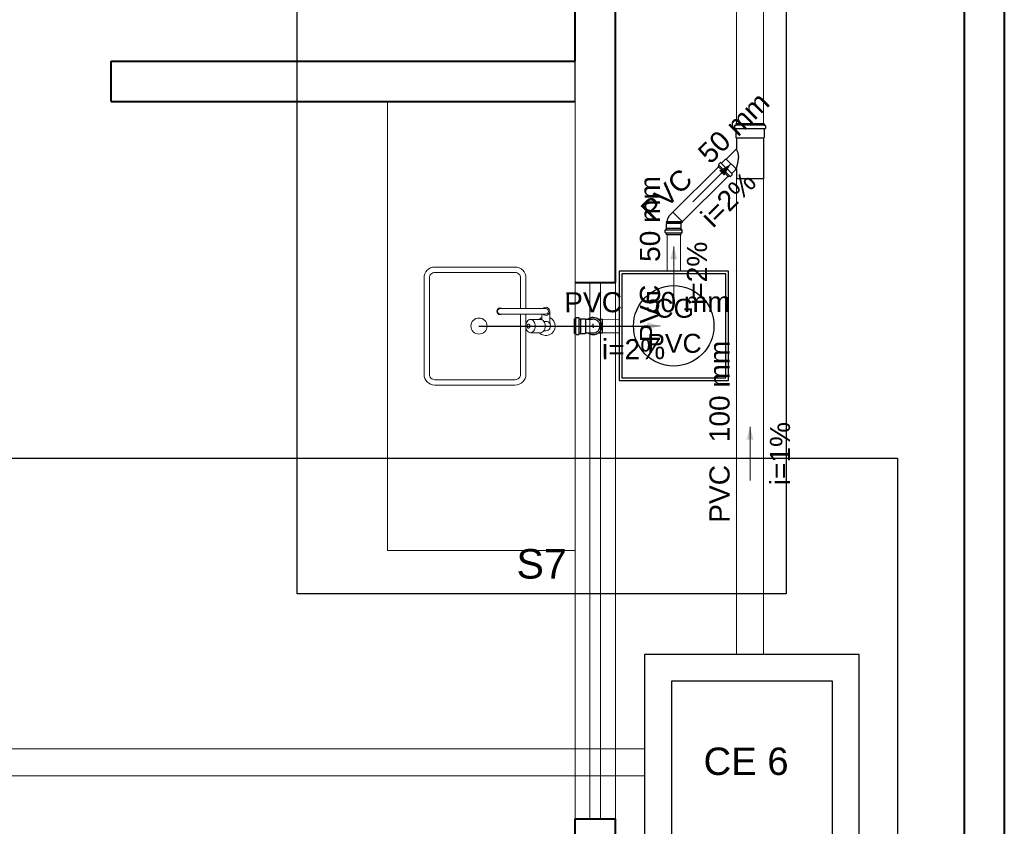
# Model space of a CAD drawing. Header units: millimetres. Extents: x 26 to 1362, y 24 to 358.
# Tile 182 of 256: x 995.64 to 999.32, y 318.8 to 321.81. Entities that reach past the tile are written whole.
import ezdxf

# ---------------------------------------------------------------- set-up
doc = ezdxf.new("R2010")
doc.units = ezdxf.units.MM
doc.linetypes.add('CONTINU', pattern=[0])
for name, color, linetype, lineweight in [('DI-Detalhes', 1, 'Continuous', 30), ('MB_ALVENARIA', 7, 'Continuous', 40), ('MB_ESQUADRIA', 7, 'Continuous', 5), ('MB_MOBILIÁRIO', 8, 'Continuous', 13), ('Textos', 7, 'Continuous', 5), ('TQ-Condutos', 3, 'Continuous', 5), ('TQ-Sentido conduto', 9, 'Continuous', 5), ('TQ-Textos conduto', 7, 'Continuous', 5)]:
    doc.layers.add(name, color=color, linetype=linetype, lineweight=lineweight)
for name, color, linetype in [('ESGOTO', 1, 'Continuous'), ('MB_DEMOLIÇÃO', 2, 'Continuous'), ('Simbolos', 5, 'Continuous'), ('Simbolos_int', 2, 'Continuous')]:
    doc.layers.add(name, color=color, linetype=linetype)
doc.styles.add('arial', font='arial.ttf')

msp = doc.modelspace()

# ---------------------------------------------------------------- hatches: boundary and pattern name
at = {"layer": 'TQ-Sentido conduto', "linetype": 'CONTINU'}
for points in [[(998.2962, 321.2715), (998.2528, 321.2466), (998.2711, 321.2283)], [(998.0831, 320.9636), (998.0702, 320.9153), (998.096, 320.9153)], [(998.033, 320.6676), (997.9846, 320.6804), (997.9847, 320.6545)], [(998.3675, 320.2911), (998.3546, 320.2428), (998.3805, 320.2428)]]:
    msp.add_hatch(color=256, dxfattribs=at).paths.add_polyline_path(points)

# ---------------------------------------------------------------- linework, layer by layer
at = {"layer": 'DI-Detalhes', "linetype": 'CONTINU'}
for points in [[(996.6788, 321.8796), (998.5023, 321.8796), (998.5023, 319.6685), (996.6788, 319.6685), (996.6788, 321.8796)], [(987.0472, 320.1745), (998.9169, 320.1745), (998.9169, 318.0402), (987.0472, 318.0402), (987.0472, 320.1745)]]:
    msp.add_lwpolyline(points, dxfattribs=at)
at = {"layer": 'ESGOTO', "linetype": 'CONTINU'}
msp.add_line((997.357, 320.6668), (997.9915, 320.6668), dxfattribs=at)
at = {"layer": 'MB_ALVENARIA', "linetype": 'CONTINU'}
for p, q in [((999.1656, 327.2743), (999.1656, 303.0643)), ((999.3156, 327.2743), (999.3156, 302.9143)), ((997.7156, 321.6543), (997.7156, 322.4293)), ((997.8656, 320.8293), (997.8656, 322.4293)), ((997.7156, 318.1543), (997.7156, 318.8293)), ((997.8656, 317.8043), (997.8656, 318.8293))]:
    msp.add_line(p, q, dxfattribs=at)
for points in [[(995.9856, 321.6543), (997.7156, 321.6543)], [(995.9856, 321.5043), (995.9856, 321.6543)], [(995.9856, 321.5043), (997.7156, 321.5043)], [(997.7156, 320.8293), (997.8656, 320.8293)], [(997.7156, 318.8293), (997.8656, 318.8293)]]:
    msp.add_lwpolyline(points, dxfattribs=at)
at = {"layer": 'MB_DEMOLIÇÃO', "linetype": 'CONTINU'}
msp.add_line((997.7156, 321.5043), (997.7156, 321.6543), dxfattribs=at)
at = {"layer": 'MB_ESQUADRIA', "linetype": 'CONTINU'}
for points in [[(997.7156, 318.8293), (997.7156, 320.8293)], [(997.7706, 318.8293), (997.7706, 320.8293)], [(997.8106, 318.8293), (997.8106, 320.8293)], [(997.8656, 320.8293), (997.8656, 318.8293)]]:
    msp.add_lwpolyline(points, dxfattribs=at)
at = {"layer": 'MB_MOBILIÁRIO', "linetype": 'CONTINU'}
for p, q in [((997.0156, 319.8293), (997.0156, 321.5043)), ((997.7156, 320.8293), (997.7156, 321.5043)), ((997.0156, 319.8293), (997.7156, 319.8293))]:
    msp.add_line(p, q, dxfattribs=at)
for points in [[(997.532, 320.7318), (997.532, 320.8468, 0.414214), (997.492, 320.8868), (997.492, 320.8868), (997.192, 320.8868, 0.414214), (997.152, 320.8468), (997.152, 320.8468), (997.152, 320.4868, 0.414214), (997.192, 320.4468), (997.192, 320.4468), (997.492, 320.4468, 0.414214), (997.532, 320.4868), (997.532, 320.4868), (997.532, 320.6593)], [(997.512, 320.7318), (997.512, 320.8468, 0.414214), (997.492, 320.8668), (997.492, 320.8668), (997.192, 320.8668, 0.414214), (997.172, 320.8468), (997.172, 320.8468), (997.172, 320.4868, 0.414214), (997.192, 320.4668), (997.192, 320.4668), (997.492, 320.4668, 0.414214), (997.512, 320.4868), (997.512, 320.4868), (997.512, 320.7118)], [(997.4436, 320.7118, -2), (997.4436, 320.7318), (997.4436, 320.7318)], [(997.4361, 320.7118, -1), (997.4361, 320.7318), (997.4361, 320.7318)], [(997.595, 320.7318, -2.618034), (997.595, 320.7118), (997.595, 320.7118)], [(997.5991, 320.6493), (997.6061, 320.6493, 0.546464), (997.6221, 320.6741), (997.6221, 320.6741, 0.10784), (997.6211, 320.6782), (997.6211, 320.6782), (997.6211, 320.7218)], [(997.6061, 320.7318, -1), (997.6061, 320.7118), (997.6061, 320.7118)], [(997.5489, 320.6918, 0.133256), (997.5425, 320.69), (997.5425, 320.69, 0.106756), (997.5364, 320.6844), (997.5364, 320.6844, 0.082828), (997.5327, 320.6767), (997.5327, 320.6767, 0.071352), (997.5312, 320.6668), (997.5312, 320.6668, 0.071352), (997.5327, 320.6569), (997.5327, 320.6569, 0.082828), (997.5364, 320.6491), (997.5364, 320.6491, 0.106756), (997.5425, 320.6435), (997.5425, 320.6435, 0.133256), (997.5489, 320.6418), (997.5489, 320.6418, 0.133256), (997.5553, 320.6435), (997.5553, 320.6435, 0.106756), (997.5614, 320.6491), (997.5614, 320.6491, 0.082828), (997.5652, 320.6569), (997.5652, 320.6569, 0.071352), (997.5666, 320.6668), (997.5666, 320.6668, 0.071352), (997.5652, 320.6767), (997.5652, 320.6767, 0.082828), (997.5614, 320.6844), (997.5614, 320.6844, 0.106756), (997.5553, 320.69), (997.5553, 320.69, 0.133256), (997.5489, 320.6918), (997.5489, 320.6918)], [(997.5414, 320.6593, 0.133256), (997.5433, 320.6598), (997.5433, 320.6598, 0.106756), (997.5452, 320.6615), (997.5452, 320.6615, 0.082828), (997.5463, 320.6638), (997.5463, 320.6638, 0.071352), (997.5467, 320.6668), (997.5467, 320.6668, 0.071352), (997.5463, 320.6697), (997.5463, 320.6697, 0.082828), (997.5452, 320.6721), (997.5452, 320.6721, 0.106756), (997.5433, 320.6737), (997.5433, 320.6737, 0.133256), (997.5414, 320.6743), (997.5414, 320.6743, 0.133256), (997.5395, 320.6737), (997.5395, 320.6737, 0.106756), (997.5377, 320.6721), (997.5377, 320.6721, 0.082828), (997.5365, 320.6697), (997.5365, 320.6697, 0.071352), (997.5361, 320.6668), (997.5361, 320.6668, 0.071352), (997.5365, 320.6638), (997.5365, 320.6638, 0.082828), (997.5377, 320.6615), (997.5377, 320.6615, 0.106756), (997.5395, 320.6598), (997.5395, 320.6598, 0.133256), (997.5414, 320.6593), (997.5414, 320.6593)], [(997.5489, 320.6418), (997.5865, 320.6418, 0.133256), (997.5929, 320.6435), (997.5929, 320.6435, 0.106756), (997.599, 320.6491), (997.599, 320.6491, 0.082828), (997.6028, 320.6569), (997.6028, 320.6569, 0.071352), (997.6042, 320.6668), (997.6042, 320.6668, 0.071352), (997.6028, 320.6767), (997.6028, 320.6767, 0.082828), (997.599, 320.6844), (997.599, 320.6844, 0.106756), (997.5929, 320.69), (997.5929, 320.69, 0.133256), (997.5865, 320.6918), (997.5865, 320.6918), (997.5489, 320.6918)], [(997.5817, 320.6918, -0.083262), (997.5911, 320.6984), (997.5911, 320.6984)], [(997.6211, 320.6984, -1.181649), (997.5817, 320.6418), (997.5817, 320.6418)], [(997.6211, 320.6758, 0.263265), (997.6061, 320.6843), (997.6061, 320.6843), (997.5991, 320.6843)]]:
    msp.add_lwpolyline(points, format="xyb", dxfattribs=at)
for points in [[(997.6061, 320.7318), (997.4361, 320.7318)], [(997.6061, 320.7118), (997.4361, 320.7118)], [(997.532, 320.6742), (997.532, 320.7118)], [(997.5911, 320.7118), (997.5911, 320.6909)]]:
    msp.add_lwpolyline(points, dxfattribs=at)
msp.add_circle((997.357, 320.6668), 0.03, dxfattribs=at)
at = {"layer": 'Simbolos', "linetype": 'CONTINU'}
for p, q in [((998.3099, 321.4137), (998.3099, 321.4042)), ((998.3106, 321.4147), (998.3135, 321.4154)), ((998.4208, 321.4209), (998.3143, 321.4209)), ((998.3143, 321.4209), (998.3143, 321.4164)), ((998.4208, 321.4209), (998.4208, 321.4164)), ((998.4244, 321.4147), (998.4215, 321.4154)), ((998.4252, 321.4137), (998.4252, 321.4042)), ((998.3108, 321.4032), (998.3134, 321.403)), ((998.3143, 321.402), (998.3143, 321.3702)), ((998.4208, 321.402), (998.4208, 321.3702)), ((998.4243, 321.4032), (998.4217, 321.403)), ((998.3143, 321.3702), (998.3167, 321.3677)), ((998.3167, 321.3677), (998.3167, 321.3279)), ((998.4208, 321.3702), (998.4183, 321.3677)), ((998.4183, 321.3677), (998.4183, 321.2159)), ((998.279, 321.2898), (998.3164, 321.3272)), ((998.2483, 321.2619), (998.2513, 321.2649)), ((998.2483, 321.2619), (998.2869, 321.2232)), ((998.25, 321.2688), (998.2515, 321.2661)), ((998.2501, 321.27), (998.2563, 321.2762)), ((998.2577, 321.2763), (998.2597, 321.2746)), ((998.261, 321.2746), (998.2762, 321.2898)), ((998.2762, 321.2898), (998.279, 321.2898)), ((998.2869, 321.2232), (998.29, 321.2263)), ((998.2939, 321.2249), (998.2912, 321.2264)), ((998.2951, 321.225), (998.3013, 321.2312)), ((998.3013, 321.2326), (998.2996, 321.2346)), ((998.2997, 321.236), (998.3149, 321.2511)), ((998.3149, 321.254), (998.315, 321.2541)), ((998.3149, 321.2511), (998.3149, 321.254)), ((998.3167, 321.2534), (998.3167, 321.2159)), ((998.4183, 321.2159), (998.3167, 321.2159)), ((998.0709, 321.0832), (998.0797, 321.092)), ((998.056, 321.0487), (998.0578, 321.0505)), ((998.056, 321.0319), (998.056, 321.0487)), ((998.0578, 321.0563), (998.0563, 321.0561)), ((998.0563, 321.0532), (998.0563, 321.0561)), ((998.0578, 321.0531), (998.0563, 321.0532)), ((998.0578, 321.0505), (998.0578, 321.0531)), ((998.1099, 321.0504), (998.1156, 321.0561)), ((998.1103, 321.0487), (998.1099, 321.049)), ((998.1103, 321.0319), (998.1103, 321.0487)), ((998.0513, 321.016), (998.0513, 321.0247)), ((998.052, 321.015), (998.055, 321.0142)), ((998.0522, 321.0257), (998.0548, 321.026)), ((998.0558, 321.0317), (998.056, 321.0319)), ((998.0558, 321.027), (998.0558, 321.0317)), ((998.0558, 321.0089), (998.0558, 321.0133)), ((998.0558, 321.0089), (998.1105, 321.0089)), ((998.1105, 321.0317), (998.1103, 321.0319)), ((998.1105, 321.027), (998.1105, 321.0317)), ((998.1105, 321.0089), (998.1105, 321.0133)), ((998.1142, 321.015), (998.1112, 321.0142)), ((998.114, 321.0257), (998.1114, 321.026)), ((998.1149, 321.016), (998.1149, 321.0247)), ((997.7128, 320.6394), (997.7128, 320.6941)), ((997.7128, 320.6941), (997.7172, 320.6941)), ((997.7189, 320.6978), (997.7181, 320.6948)), ((997.7199, 320.6986), (997.7287, 320.6986)), ((997.7297, 320.6976), (997.7299, 320.695)), ((997.7309, 320.6941), (997.7356, 320.6941)), ((997.7356, 320.6941), (997.7358, 320.6939)), ((997.7358, 320.6939), (997.7526, 320.6939)), ((997.7526, 320.6939), (997.7544, 320.6921)), ((997.7544, 320.6921), (997.7796, 320.6921)), ((997.802, 320.6921), (997.8171, 320.6921)), ((997.7128, 320.6394), (997.7172, 320.6394)), ((997.7189, 320.6357), (997.7181, 320.6387)), ((997.7297, 320.6359), (997.7299, 320.6385)), ((997.7309, 320.6394), (997.7356, 320.6394)), ((997.7356, 320.6394), (997.7358, 320.6396)), ((997.7358, 320.6396), (997.7526, 320.6396)), ((997.7526, 320.6396), (997.7544, 320.6414)), ((997.7544, 320.6414), (997.7796, 320.6414)), ((997.802, 320.6414), (997.8171, 320.6414)), ((997.7199, 320.635), (997.7287, 320.635))]:
    msp.add_line(p, q, dxfattribs=at)
for points in [[(998.3106, 321.4147), (998.3105, 321.4146), (998.3103, 321.4146), (998.3102, 321.4145), (998.3101, 321.4144), (998.31, 321.4143), (998.31, 321.4141), (998.3099, 321.414), (998.3099, 321.4138), (998.3099, 321.4137)], [(998.3135, 321.4154), (998.3137, 321.4155), (998.3138, 321.4156), (998.3139, 321.4156), (998.314, 321.4157), (998.3141, 321.4159), (998.3142, 321.416), (998.3142, 321.4161), (998.3143, 321.4163), (998.3143, 321.4164)], [(998.4208, 321.4164), (998.4208, 321.4163), (998.4208, 321.4161), (998.4209, 321.416), (998.4209, 321.4159), (998.421, 321.4157), (998.4211, 321.4156), (998.4212, 321.4156), (998.4214, 321.4155), (998.4215, 321.4154)], [(998.4252, 321.4137), (998.4252, 321.4138), (998.4251, 321.414), (998.4251, 321.4141), (998.425, 321.4143), (998.4249, 321.4144), (998.4248, 321.4145), (998.4247, 321.4146), (998.4246, 321.4146), (998.4244, 321.4147)], [(998.3099, 321.4042), (998.3099, 321.4041), (998.3099, 321.4039), (998.31, 321.4038), (998.3101, 321.4036), (998.3102, 321.4035), (998.3103, 321.4034), (998.3105, 321.4033), (998.3106, 321.4033), (998.3108, 321.4032)], [(998.3143, 321.402), (998.3143, 321.4022), (998.3142, 321.4023), (998.3141, 321.4025), (998.3141, 321.4026), (998.3139, 321.4028), (998.3138, 321.4029), (998.3137, 321.4029), (998.3135, 321.403), (998.3134, 321.403)], [(998.4217, 321.403), (998.4215, 321.403), (998.4214, 321.4029), (998.4212, 321.4029), (998.4211, 321.4028), (998.421, 321.4026), (998.4209, 321.4025), (998.4208, 321.4023), (998.4208, 321.4022), (998.4208, 321.402)], [(998.4243, 321.4032), (998.4244, 321.4033), (998.4246, 321.4033), (998.4247, 321.4034), (998.4248, 321.4035), (998.425, 321.4036), (998.425, 321.4038), (998.4251, 321.4039), (998.4252, 321.4041), (998.4252, 321.4042)], [(998.3164, 321.3272), (998.3165, 321.3273), (998.3165, 321.3273), (998.3166, 321.3274), (998.3166, 321.3275), (998.3167, 321.3276), (998.3167, 321.3276), (998.3167, 321.3277), (998.3167, 321.3278), (998.3167, 321.3279)], [(998.2501, 321.27), (998.25, 321.2699), (998.2499, 321.2698), (998.2499, 321.2696), (998.2498, 321.2695), (998.2498, 321.2694), (998.2498, 321.2692), (998.2499, 321.2691), (998.2499, 321.2689), (998.25, 321.2688)], [(998.2513, 321.2649), (998.2514, 321.265), (998.2515, 321.2652), (998.2516, 321.2653), (998.2516, 321.2654), (998.2516, 321.2656), (998.2516, 321.2657), (998.2516, 321.2659), (998.2516, 321.266), (998.2515, 321.2661)], [(998.2577, 321.2763), (998.2575, 321.2764), (998.2574, 321.2764), (998.2572, 321.2765), (998.2571, 321.2765), (998.2569, 321.2765), (998.2567, 321.2765), (998.2566, 321.2764), (998.2564, 321.2763), (998.2563, 321.2762)], [(998.2597, 321.2746), (998.2598, 321.2745), (998.26, 321.2744), (998.2601, 321.2744), (998.2603, 321.2743), (998.2605, 321.2744), (998.2606, 321.2744), (998.2608, 321.2744), (998.2609, 321.2745), (998.261, 321.2746)], [(998.2912, 321.2264), (998.2911, 321.2265), (998.2909, 321.2265), (998.2908, 321.2266), (998.2907, 321.2266), (998.2905, 321.2265), (998.2904, 321.2265), (998.2902, 321.2264), (998.2901, 321.2264), (998.29, 321.2263)], [(998.2939, 321.2249), (998.294, 321.2248), (998.2941, 321.2248), (998.2943, 321.2248), (998.2944, 321.2248), (998.2946, 321.2248), (998.2947, 321.2248), (998.2949, 321.2249), (998.295, 321.225), (998.2951, 321.225)], [(998.2997, 321.236), (998.2996, 321.2358), (998.2995, 321.2357), (998.2995, 321.2355), (998.2994, 321.2354), (998.2994, 321.2352), (998.2994, 321.2351), (998.2995, 321.2349), (998.2996, 321.2347), (998.2997, 321.2346)], [(998.3013, 321.2312), (998.3014, 321.2314), (998.3015, 321.2315), (998.3015, 321.2317), (998.3016, 321.2318), (998.3016, 321.232), (998.3016, 321.2321), (998.3015, 321.2323), (998.3014, 321.2325), (998.3013, 321.2326)], [(998.3167, 321.2534), (998.3167, 321.2535), (998.3167, 321.2536), (998.3166, 321.2538), (998.3166, 321.2539), (998.3165, 321.254), (998.3164, 321.2541), (998.3163, 321.2542), (998.3162, 321.2543), (998.3161, 321.2543), (998.316, 321.2544), (998.3158, 321.2544), (998.3157, 321.2544), (998.3156, 321.2544), (998.3155, 321.2544), (998.3153, 321.2543), (998.3152, 321.2543), (998.3151, 321.2542), (998.315, 321.2541)], [(998.0709, 321.0832), (998.0687, 321.0807), (998.0665, 321.078), (998.0646, 321.0752), (998.0629, 321.0723), (998.0614, 321.0693), (998.0602, 321.0661), (998.0591, 321.0629), (998.0583, 321.0596), (998.0578, 321.0563)], [(998.1099, 321.0504), (998.1098, 321.0503), (998.1097, 321.0501), (998.1096, 321.05), (998.1096, 321.0498), (998.1096, 321.0496), (998.1096, 321.0495), (998.1097, 321.0493), (998.1098, 321.0492), (998.1099, 321.049)], [(998.0522, 321.0257), (998.0521, 321.0257), (998.0519, 321.0257), (998.0518, 321.0256), (998.0516, 321.0255), (998.0515, 321.0254), (998.0514, 321.0252), (998.0514, 321.0251), (998.0513, 321.0249), (998.0513, 321.0247)], [(998.0513, 321.016), (998.0513, 321.0158), (998.0514, 321.0157), (998.0514, 321.0156), (998.0515, 321.0154), (998.0516, 321.0153), (998.0517, 321.0152), (998.0518, 321.0151), (998.0519, 321.0151), (998.052, 321.015)], [(998.0548, 321.026), (998.055, 321.026), (998.0552, 321.0261), (998.0553, 321.0261), (998.0554, 321.0262), (998.0555, 321.0264), (998.0556, 321.0265), (998.0557, 321.0267), (998.0557, 321.0268), (998.0558, 321.027)], [(998.0558, 321.0133), (998.0557, 321.0134), (998.0557, 321.0135), (998.0557, 321.0137), (998.0556, 321.0138), (998.0555, 321.0139), (998.0554, 321.014), (998.0553, 321.0141), (998.0552, 321.0142), (998.055, 321.0142)], [(998.1105, 321.027), (998.1105, 321.0268), (998.1105, 321.0267), (998.1106, 321.0265), (998.1107, 321.0264), (998.1108, 321.0262), (998.1109, 321.0261), (998.1111, 321.0261), (998.1112, 321.026), (998.1114, 321.026)], [(998.1112, 321.0142), (998.1111, 321.0142), (998.1109, 321.0141), (998.1108, 321.014), (998.1107, 321.0139), (998.1106, 321.0138), (998.1106, 321.0137), (998.1105, 321.0135), (998.1105, 321.0134), (998.1105, 321.0133)], [(998.1149, 321.0247), (998.1149, 321.0249), (998.1149, 321.0251), (998.1148, 321.0252), (998.1147, 321.0254), (998.1146, 321.0255), (998.1145, 321.0256), (998.1143, 321.0257), (998.1142, 321.0257), (998.114, 321.0257)], [(998.1142, 321.015), (998.1143, 321.0151), (998.1144, 321.0151), (998.1146, 321.0152), (998.1147, 321.0153), (998.1147, 321.0154), (998.1148, 321.0156), (998.1149, 321.0157), (998.1149, 321.0158), (998.1149, 321.016)], [(997.8791, 320.4638), (998.2871, 320.4638), (998.2871, 320.8718), (997.8791, 320.8718), (997.8791, 320.4638), (997.8791, 320.4638)], [(997.7172, 320.6941), (997.7173, 320.6941), (997.7175, 320.6941), (997.7176, 320.6942), (997.7177, 320.6943), (997.7178, 320.6944), (997.7179, 320.6945), (997.718, 320.6946), (997.7181, 320.6947), (997.7181, 320.6948)], [(997.7199, 320.6986), (997.7197, 320.6985), (997.7196, 320.6985), (997.7195, 320.6985), (997.7193, 320.6984), (997.7192, 320.6983), (997.7191, 320.6982), (997.719, 320.6981), (997.719, 320.6979), (997.7189, 320.6978)], [(997.7297, 320.6976), (997.7296, 320.6978), (997.7296, 320.698), (997.7295, 320.6981), (997.7294, 320.6982), (997.7293, 320.6983), (997.7291, 320.6984), (997.729, 320.6985), (997.7288, 320.6985), (997.7287, 320.6986)], [(997.7299, 320.695), (997.7299, 320.6949), (997.73, 320.6947), (997.73, 320.6946), (997.7301, 320.6944), (997.7303, 320.6943), (997.7304, 320.6942), (997.7306, 320.6942), (997.7307, 320.6941), (997.7309, 320.6941)], [(997.7796, 320.6414), (997.7828, 320.6412), (997.786, 320.6414), (997.7892, 320.642), (997.7922, 320.643), (997.7951, 320.6444), (997.7978, 320.6461), (997.8003, 320.6481), (997.8025, 320.6505), (997.8044, 320.6531), (997.8059, 320.6559), (997.8071, 320.6589), (997.8079, 320.662), (997.8083, 320.6651), (997.8083, 320.6684), (997.8079, 320.6715), (997.8071, 320.6746), (997.8059, 320.6776), (997.8044, 320.6804), (997.8025, 320.683), (997.8003, 320.6854), (997.7978, 320.6874), (997.7951, 320.6891), (997.7922, 320.6905), (997.7892, 320.6915), (997.786, 320.6921), (997.7828, 320.6923), (997.7796, 320.6921)], [(997.7181, 320.6387), (997.7181, 320.6388), (997.718, 320.6389), (997.7179, 320.639), (997.7178, 320.6391), (997.7177, 320.6392), (997.7176, 320.6393), (997.7175, 320.6394), (997.7173, 320.6394), (997.7172, 320.6394)], [(997.7309, 320.6394), (997.7307, 320.6394), (997.7306, 320.6393), (997.7304, 320.6393), (997.7303, 320.6392), (997.7301, 320.6391), (997.73, 320.639), (997.73, 320.6388), (997.7299, 320.6387), (997.7299, 320.6385)], [(997.7189, 320.6357), (997.719, 320.6356), (997.719, 320.6354), (997.7191, 320.6353), (997.7192, 320.6352), (997.7193, 320.6351), (997.7195, 320.635), (997.7196, 320.635), (997.7197, 320.635), (997.7199, 320.635)], [(997.7287, 320.635), (997.7288, 320.635), (997.729, 320.635), (997.7291, 320.6351), (997.7293, 320.6352), (997.7294, 320.6353), (997.7295, 320.6354), (997.7296, 320.6355), (997.7296, 320.6357), (997.7297, 320.6359)], [(997.9745, 318.6424), (998.7745, 318.6424), (998.7745, 319.4424), (997.9745, 319.4424), (997.9745, 318.6424), (997.9745, 318.6424)]]:
    msp.add_lwpolyline(points, dxfattribs=at)
at = {"layer": 'Simbolos_int', "linetype": 'CONTINU'}
for p, q in [((998.4208, 321.4156), (998.3143, 321.4156)), ((998.4208, 321.4029), (998.3143, 321.4029)), ((998.4183, 321.3677), (998.3167, 321.3677)), ((998.2519, 321.2655), (998.2906, 321.2268)), ((998.2604, 321.274), (998.2991, 321.2353)), ((998.3149, 321.254), (998.279, 321.2898)), ((998.1156, 321.0561), (998.0797, 321.092)), ((998.0578, 321.0563), (998.1155, 321.0563)), ((998.0578, 321.0531), (998.1125, 321.0531)), ((998.0578, 321.0505), (998.1099, 321.0505)), ((998.0558, 321.0317), (998.1105, 321.0317)), ((998.0558, 321.0261), (998.1105, 321.0261)), ((998.0558, 321.014), (998.1105, 321.014)), ((997.7179, 320.6394), (997.7179, 320.6941)), ((997.73, 320.6394), (997.73, 320.6941)), ((997.7356, 320.6941), (997.7356, 320.6394)), ((997.7544, 320.6921), (997.7544, 320.6414)), ((997.7828, 320.6668), (997.7828, 320.6757)), ((997.8171, 320.6414), (997.8171, 320.6921)), ((997.7828, 320.6668), (997.7756, 320.6668)), ((997.7828, 320.6668), (997.7828, 320.6606)), ((997.7828, 320.6668), (997.7904, 320.6668))]:
    msp.add_line(p, q, dxfattribs=at)
for points in [[(998.3188, 321.3229), (998.3186, 321.3235), (998.3183, 321.324), (998.3181, 321.3245), (998.3179, 321.325), (998.3176, 321.3255), (998.3174, 321.326), (998.3172, 321.3265), (998.3169, 321.327), (998.3166, 321.3276)], [(998.3247, 321.3041), (998.3243, 321.3062), (998.3238, 321.3084), (998.3233, 321.3105), (998.3227, 321.3127), (998.3221, 321.3148), (998.3214, 321.3168), (998.3206, 321.3189), (998.3197, 321.3209), (998.3188, 321.3229)], [(998.3253, 321.2985), (998.3253, 321.2991), (998.3252, 321.2998), (998.3252, 321.3004), (998.3251, 321.301), (998.325, 321.3016), (998.3249, 321.3022), (998.3249, 321.3028), (998.3248, 321.3034), (998.3247, 321.304)], [(998.3252, 321.2965), (998.3252, 321.2967), (998.3253, 321.297), (998.3253, 321.2972), (998.3253, 321.2974), (998.3253, 321.2976), (998.3253, 321.2979), (998.3253, 321.2981), (998.3253, 321.2983), (998.3253, 321.2985)], [(998.3175, 321.258), (998.318, 321.2594), (998.3184, 321.2608), (998.3189, 321.2622), (998.3193, 321.2637), (998.3197, 321.2651), (998.32, 321.2665), (998.3204, 321.2679), (998.3207, 321.2694), (998.321, 321.2708)], [(998.321, 321.2708), (998.3213, 321.2723), (998.3217, 321.2737), (998.322, 321.2751), (998.3223, 321.2766), (998.3226, 321.278), (998.3228, 321.2795), (998.323, 321.2809), (998.3232, 321.2824), (998.3234, 321.2838)], [(998.3233, 321.2838), (998.3237, 321.2852), (998.3239, 321.2866), (998.3242, 321.288), (998.3244, 321.2894), (998.3246, 321.2908), (998.3248, 321.2922), (998.325, 321.2937), (998.3251, 321.2951), (998.3252, 321.2965)], [(998.316, 321.2543), (998.3162, 321.2547), (998.3164, 321.2551), (998.3165, 321.2556), (998.3167, 321.256), (998.3169, 321.2564), (998.317, 321.2568), (998.3172, 321.2572), (998.3174, 321.2576), (998.3175, 321.258)], [(997.8891, 320.4738), (998.2771, 320.4738), (998.2771, 320.8618), (997.8891, 320.8618), (997.8891, 320.4738), (997.8891, 320.4738)], [(997.7636, 320.6414), (997.768, 320.6386), (997.7728, 320.6366), (997.7779, 320.6353), (997.7831, 320.635), (997.7883, 320.6354), (997.7934, 320.6368), (997.7981, 320.6389), (997.8025, 320.6418), (997.8063, 320.6453), (997.8095, 320.6494), (997.812, 320.654), (997.8137, 320.659), (997.8145, 320.6641), (997.8145, 320.6694), (997.8137, 320.6745), (997.812, 320.6795), (997.8095, 320.6841), (997.8063, 320.6882), (997.8025, 320.6917), (997.7981, 320.6946), (997.7934, 320.6968), (997.7883, 320.6981), (997.7831, 320.6985), (997.7779, 320.6982), (997.7728, 320.6969), (997.768, 320.6949), (997.7636, 320.6921)], [(998.0745, 318.7424), (998.6745, 318.7424), (998.6745, 319.3424), (998.0745, 319.3424), (998.0745, 318.7424), (998.0745, 318.7424)]]:
    msp.add_lwpolyline(points, dxfattribs=at)
msp.add_circle((998.0831, 320.6678), 0.15, dxfattribs=at)
at = {"layer": 'TQ-Condutos', "linetype": 'CONTINU'}
for p, q in [((998.3175, 321.4209), (998.3186, 328.7729)), ((998.4175, 321.4209), (998.4186, 328.7729)), ((998.08, 321.0917), (998.2497, 321.2605)), ((998.1154, 321.0564), (998.285, 321.2251)), ((998.3175, 319.4424), (998.3175, 321.2159)), ((998.4175, 319.4424), (998.4175, 321.2159)), ((998.0581, 320.8718), (998.0581, 321.0089)), ((998.1081, 320.8718), (998.1081, 321.0089)), ((997.8171, 320.6919), (997.8791, 320.6921)), ((997.8171, 320.6419), (997.8791, 320.6421)), ((988.2116, 319.09), (997.9745, 319.0898)), ((988.2116, 318.99), (997.9745, 318.9898))]:
    msp.add_line(p, q, dxfattribs=at)
at = {"layer": 'TQ-Sentido conduto', "linetype": 'CONTINU'}
for points in [[(998.1544, 321.1304), (998.2962, 321.2715)], [(998.0831, 320.7636), (998.0831, 320.9636)], [(997.833, 320.6669), (998.033, 320.6676)], [(998.3675, 320.0911), (998.3675, 320.2911)]]:
    msp.add_lwpolyline(points, dxfattribs=at)

# ---------------------------------------------------------------- texts
at = {"layer": 'Simbolos', "linetype": 'CONTINU', "attachment_point": 7, "line_spacing_factor": 0.6, "style": 'arial'}
for s, insert, char_height, width in [('CG', (998.0111, 320.6969), 0.0706, 0.285), ('PVC', (997.9844, 320.5662), 0.0706, 0.390669), ('CE 6', (998.1942, 318.9912), 0.10214, 0.388965)]:
    msp.add_mtext(s, dxfattribs=dict(at, insert=insert, char_height=char_height, width=width))
at = {"layer": 'Textos', "linetype": 'CONTINU', "insert": (997.5906, 319.7235), "char_height": 0.11, "width": 0.366943, "attachment_point": 8, "line_spacing_factor": 0.6, "style": 'arial'}
msp.add_mtext('S7', dxfattribs=at)
at = {"layer": 'TQ-Textos conduto', "linetype": 'CONTINU', "char_height": 0.075, "line_spacing_factor": 0.6, "style": 'arial'}
for s, insert, width, attachment_point, rotation in [('50 mm', (998.22, 321.2666), 0.641792, 7, 44.8511), ('PVC', (998.1597, 321.2066), 0.431792, 9, 44.8511), ('i=2%', (998.3133, 321.1125), 0.472808, 8, 44.8511), ('50 mm', (998.0329, 320.9061), 0.641792, 7, 90.0002), ('i=2%', (998.2079, 320.8636), 0.472808, 8, 90.0002), ('PVC', (997.8903, 320.7174), 0.431792, 9, 0.1948), ('PVC', (998.0329, 320.8211), 0.431792, 9, 90.0002), ('50 mm', (997.9753, 320.7177), 0.641792, 7, 0.1948), ('i=2%', (997.9334, 320.5425), 0.472808, 8, 0.1948), ('100 mm', (998.2923, 320.2336), 0.758584, 7, 90.0002), ('i=1%', (998.5173, 320.1911), 0.472808, 8, 90.0002), ('PVC', (998.2923, 320.1486), 0.431792, 9, 90.0002)]:
    msp.add_mtext(s, dxfattribs=dict(at, insert=insert, width=width, attachment_point=attachment_point, rotation=rotation))

doc.saveas('drawing.dxf')
